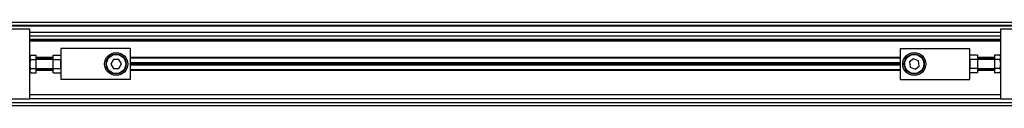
# Model space of a CAD drawing. Header units: millimetres. Extents: x 0 to 420, y 0 to 297.
# Tile 11 of 15: x 274.12 to 362.75, y 215.1 to 222.59. Entities that reach past the tile are written whole.
import ezdxf

# ---------------------------------------------------------------- set-up
doc = ezdxf.new("R2010")
doc.units = ezdxf.units.MM

msp = doc.modelspace()

# ---------------------------------------------------------------- linework, layer by layer
at = {"color": 7, "linetype": 'Continuous', "lineweight": 25}
for p, q in [((388.0709, 222.5906), (249.376, 222.5906)), ((384.2568, 222.3132), (253.1902, 222.3132)), ((275.0346, 221.9665), (253.627, 221.9665)), ((382.5231, 222.2439), (254.9238, 222.2439)), ((275.0346, 219.2949), (275.0346, 221.9665)), ((362.4124, 221.6891), (275.0346, 221.6891)), ((362.4124, 221.9665), (362.4124, 219.2949)), ((383.82, 221.9665), (362.4124, 221.9665)), ((362.4124, 221.3423), (275.0346, 221.3423)), ((362.4124, 221.0511), (275.0346, 221.0511)), ((362.4124, 220.9817), (275.0346, 220.9817)), ((362.4124, 220.9124), (275.0346, 220.9124)), ((284.0498, 220.2328), (277.8085, 220.2328)), ((277.8085, 220.2328), (277.8085, 217.4589)), ((284.0498, 220.2328), (284.0498, 217.4589)), ((353.3972, 217.4589), (353.3972, 220.2328)), ((353.3972, 220.2328), (359.6385, 220.2328)), ((359.6385, 217.4589), (359.6385, 220.2328)), ((275.1151, 219.6466), (275.0346, 219.5071)), ((275.0346, 218.8458), (275.0346, 219.2949)), ((275.1151, 219.6466), (275.5894, 219.6466)), ((275.1151, 219.2462), (275.5894, 219.2462)), ((275.5894, 219.2462), (275.5894, 219.6466)), ((277.115, 219.4214), (275.5894, 219.4214)), ((277.115, 219.359), (275.5894, 219.359)), ((277.115, 219.2619), (275.5894, 219.2619)), ((275.5894, 218.4455), (275.5894, 219.2462)), ((277.115, 219.2462), (277.115, 219.6466)), ((277.115, 219.6466), (277.8085, 219.6466)), ((277.115, 219.2462), (277.8085, 219.2462)), ((277.115, 218.4455), (277.115, 219.2462)), ((277.8085, 218.4455), (277.8085, 219.2462)), ((282.5585, 219.2603), (282.3211, 218.8426)), ((283.039, 219.2635), (282.5585, 219.2603)), ((283.282, 218.849), (283.039, 219.2635)), ((353.3972, 219.4214), (284.0498, 219.4214)), ((353.3972, 219.359), (284.0498, 219.359)), ((284.0498, 218.9498), (284.0738, 218.9287)), ((284.0738, 218.9287), (284.0498, 218.9014)), ((353.3972, 218.9429), (284.0576, 218.9429)), ((354.5798, 219.3218), (354.2005, 219.0269)), ((354.2005, 219.0269), (354.2661, 218.551)), ((355.0248, 219.1407), (354.5798, 219.3218)), ((355.0905, 218.6647), (355.0248, 219.1407)), ((360.332, 219.6466), (359.6385, 219.6466)), ((360.332, 219.2462), (359.6385, 219.2462)), ((359.6385, 219.2462), (359.6385, 218.4455)), ((360.332, 219.6466), (360.332, 219.2462)), ((361.8576, 219.4214), (360.332, 219.4214)), ((361.8576, 219.359), (360.332, 219.359)), ((361.8576, 219.2619), (360.332, 219.2619)), ((360.332, 219.2462), (360.332, 218.4455)), ((362.3319, 219.6466), (361.8576, 219.6466)), ((361.8576, 219.6466), (361.8576, 219.2462)), ((362.3319, 219.2462), (361.8576, 219.2462)), ((361.8576, 219.2462), (361.8576, 218.4455)), ((362.4124, 219.5071), (362.3319, 219.6466)), ((362.4124, 219.2949), (362.4124, 218.8458)), ((275.0346, 218.3968), (275.0346, 218.8458)), ((275.0346, 215.7252), (275.0346, 218.3968)), ((275.0346, 218.1845), (275.1151, 218.0451)), ((275.1151, 218.4455), (275.5894, 218.4455)), ((275.1151, 218.0451), (275.5894, 218.0451)), ((275.5894, 218.0451), (275.5894, 218.4455)), ((275.5894, 218.4297), (277.115, 218.4297)), ((277.115, 218.3327), (275.5894, 218.3327)), ((277.115, 218.2702), (275.5894, 218.2702)), ((277.115, 218.4455), (277.8085, 218.4455)), ((277.115, 218.0451), (277.115, 218.4455)), ((277.115, 218.0451), (277.8085, 218.0451)), ((282.3211, 218.8426), (282.5641, 218.4282)), ((282.5641, 218.4282), (283.0445, 218.4313)), ((283.0445, 218.4313), (283.282, 218.849)), ((353.3972, 218.8458), (284.0498, 218.8458)), ((353.3972, 218.7487), (284.0498, 218.7487)), ((353.3972, 218.3327), (284.0498, 218.3327)), ((353.3972, 218.2702), (284.0498, 218.2702)), ((354.2661, 218.551), (354.7111, 218.3699)), ((354.7111, 218.3699), (355.0905, 218.6647)), ((360.332, 218.4455), (359.6385, 218.4455)), ((360.332, 218.0451), (359.6385, 218.0451)), ((360.332, 218.4455), (360.332, 218.0451)), ((360.332, 218.4297), (361.8576, 218.4297)), ((361.8576, 218.3327), (360.332, 218.3327)), ((361.8576, 218.2702), (360.332, 218.2702)), ((361.8576, 218.4455), (361.8576, 218.0451)), ((362.3319, 218.4455), (361.8576, 218.4455)), ((362.3319, 218.0451), (361.8576, 218.0451)), ((362.3319, 218.0451), (362.4124, 218.1845)), ((362.4124, 218.8458), (362.4124, 218.3968)), ((362.4124, 218.3968), (362.4124, 215.7252)), ((284.0498, 217.4589), (277.8085, 217.4589)), ((353.3972, 217.4589), (359.6385, 217.4589)), ((253.1902, 215.3785), (384.2568, 215.3785)), ((253.627, 215.7252), (275.0346, 215.7252)), ((362.4124, 216.0719), (275.0346, 216.0719)), ((362.4124, 215.7252), (275.0346, 215.7252)), ((362.4124, 215.7252), (383.82, 215.7252)), ((249.376, 215.1011), (388.0709, 215.1011))]:
    msp.add_line(p, q, dxfattribs=at)
for centre, radius in [((282.8015, 218.8458), 1.0402), ((354.6455, 218.8458), 1.0402), ((282.8015, 218.8458), 0.9015), ((282.8015, 218.8458), 0.8599), ((354.6455, 218.8458), 0.9015), ((354.6455, 218.8458), 0.8599)]:
    msp.add_circle(centre, radius, dxfattribs=at)
for points, knots in [([(275.1151, 218.4455), (275.1063, 218.4776), (275.0616, 218.6416), (275.0348, 218.9175), (275.0912, 219.1485), (275.1151, 219.2462)], [0, 0, 0, 0, 0.1234652, 0.6294359, 1, 1, 1, 1]), ([(275.1151, 219.2462), (275.0828, 219.3177), (275.0223, 219.4515), (275.0857, 219.5846), (275.1151, 219.6466)], [0, 0, 0, 0, 0.5347163, 1, 1, 1, 1]), ([(362.3319, 219.6466), (362.3642, 219.575), (362.4247, 219.4413), (362.3613, 219.3081), (362.3319, 219.2462)], [0, 0, 0, 0, 0.5347163, 1, 1, 1, 1]), ([(362.3319, 219.2462), (362.3406, 219.214), (362.3854, 219.0501), (362.4122, 218.7741), (362.3557, 218.5431), (362.3319, 218.4455)], [0, 0, 0, 0, 0.1234652, 0.6294359, 1, 1, 1, 1]), ([(275.1151, 218.0451), (275.0828, 218.1166), (275.0223, 218.2504), (275.0857, 218.3835), (275.1151, 218.4455)], [0, 0, 0, 0, 0.5347163, 1, 1, 1, 1]), ([(362.3319, 218.4455), (362.3642, 218.3739), (362.4247, 218.2401), (362.3613, 218.107), (362.3319, 218.0451)], [0, 0, 0, 0, 0.5347163, 1, 1, 1, 1])]:
    msp.add_open_spline(points, degree=3, knots=knots, dxfattribs=at)

doc.saveas('drawing.dxf')
